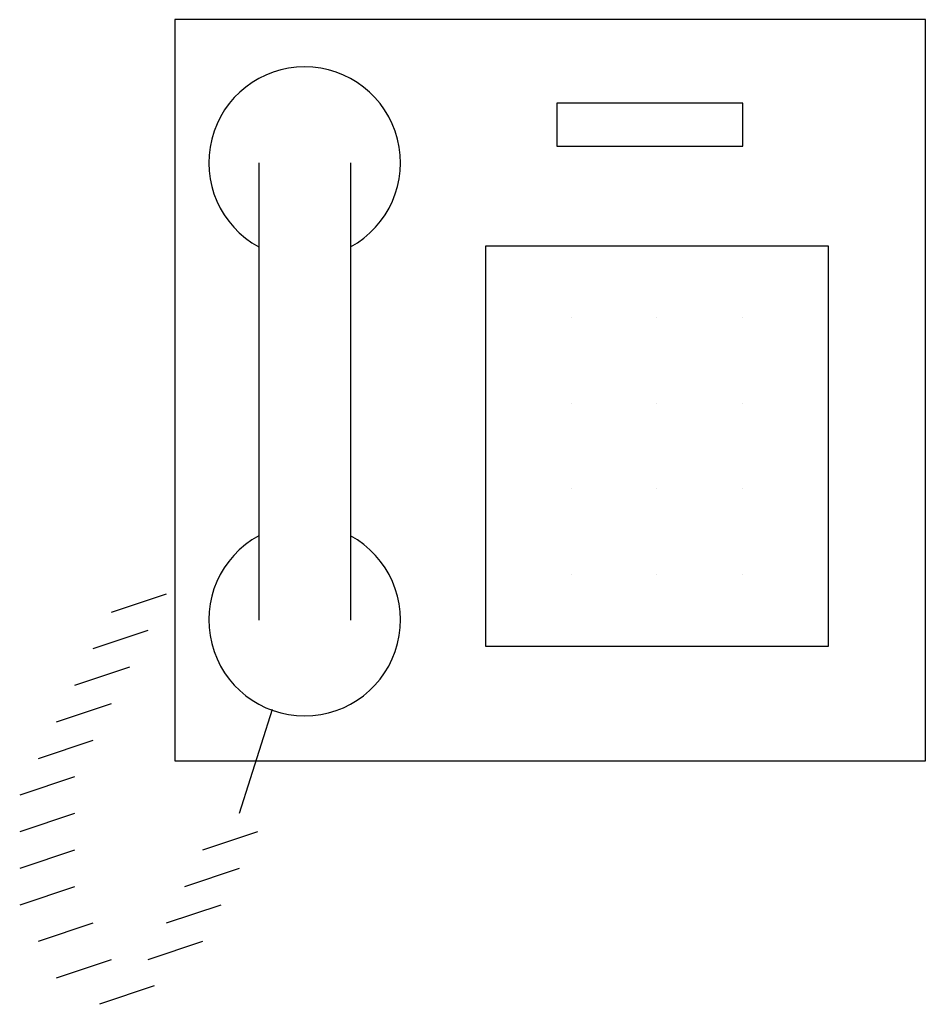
# Model space of a CAD drawing. Extents: x 259.6 to 269.5, y 189.1 to 199.8.
import ezdxf

# ---------------------------------------------------------------- set-up
doc = ezdxf.new("R2010")
doc.units = 0
doc.layers.get('0').update_dxf_attribs({"linetype": 'CONTINUOUS'})

# ---------------------------------------------------------------- blocks, each defined once
blk = doc.blocks.new('RECTANG')
for p, q in [((1, 1), (0, 1)), ((0, 1), (0, 0)), ((1, 0), (1, 1)), ((0, 0), (1, 0))]:
    blk.add_line(p, q)
blk = doc.blocks.new('FNPHONE')
for p, q in [((-7.287295, 6.539472), (-7.287295, 1.539472)), ((-6.287295, 6.539472), (-6.287295, 1.539472)), ((-3.872666, 4.847341), (-3.872666, 4.847341)), ((-2.935166, 4.847341), (-2.935166, 4.847341)), ((-1.997666, 4.847341), (-1.997666, 4.847341)), ((-3.872666, 3.909841), (-3.872666, 3.909841)), ((-2.935166, 3.909841), (-2.935166, 3.909841)), ((-1.997666, 3.909841), (-1.997666, 3.909841)), ((-3.872666, 2.972341), (-3.872666, 2.972341)), ((-2.935166, 2.972341), (-2.935166, 2.972341)), ((-1.997666, 2.972341), (-1.997666, 2.972341)), ((-3.872666, 2.034841), (-3.872666, 2.034841)), ((-2.935166, 2.034841), (-2.935166, 2.034841)), ((-1.997666, 2.034841), (-1.997666, 2.034841)), ((-8.302528, 1.823208), (-8.902528, 1.623208)), ((-8.502528, 1.423208), (-9.102528, 1.223208)), ((-8.702528, 1.023208), (-9.302528, 0.823208)), ((-8.902528, 0.623208), (-9.502528, 0.423208)), ((-7.14169, 0.561087), (-7.502528, -0.576792)), ((-9.102528, 0.223208), (-9.702528, 0.023208)), ((-9.302528, -0.176792), (-9.902528, -0.376792)), ((-9.302528, -0.576792), (-9.902528, -0.776792)), ((-7.302528, -0.776792), (-7.902528, -0.976792)), ((-9.302528, -0.976792), (-9.902528, -1.176792)), ((-7.502528, -1.176792), (-8.102528, -1.376792)), ((-9.302528, -1.376792), (-9.902528, -1.576792)), ((-7.702528, -1.576792), (-8.302528, -1.776792)), ((-9.102528, -1.776792), (-9.702528, -1.976792)), ((-7.902528, -1.976792), (-8.502528, -2.176792)), ((-8.902528, -2.176792), (-9.502528, -2.376792)), ((-8.431886, -2.461597), (-9.031886, -2.661597))]:
    blk.add_line(p, q)
for centre, start, end in [((-6.787295, 6.539472), 298.491464, 241.508536), ((-6.787295, 1.539472), 118.491464, 61.508536)]:
    blk.add_arc(centre, 1.048157, start, end)
for p, xscale, yscale, zscale in [((-8.205282, 0), 8.205282, 8.104073, 8.205282), ((-4.028916, 6.722341), 2.03125, 0.46875, 2.03125), ((-4.810166, 1.253591), 3.75, 4.375, 3.75)]:
    blk.add_blockref('RECTANG', p, dxfattribs=dict(xscale=xscale, yscale=yscale, zscale=zscale))
blk = doc.blocks.new('A$C54CE2CCE')
at = {"color": 7}
blk.add_blockref('FNPHONE', (9.903, 2.662), dxfattribs=at)

msp = doc.modelspace()

# ---------------------------------------------------------------- block references
msp.add_blockref('A$C54CE2CCE', (259.552, 189.057))

doc.saveas('drawing.dxf')
